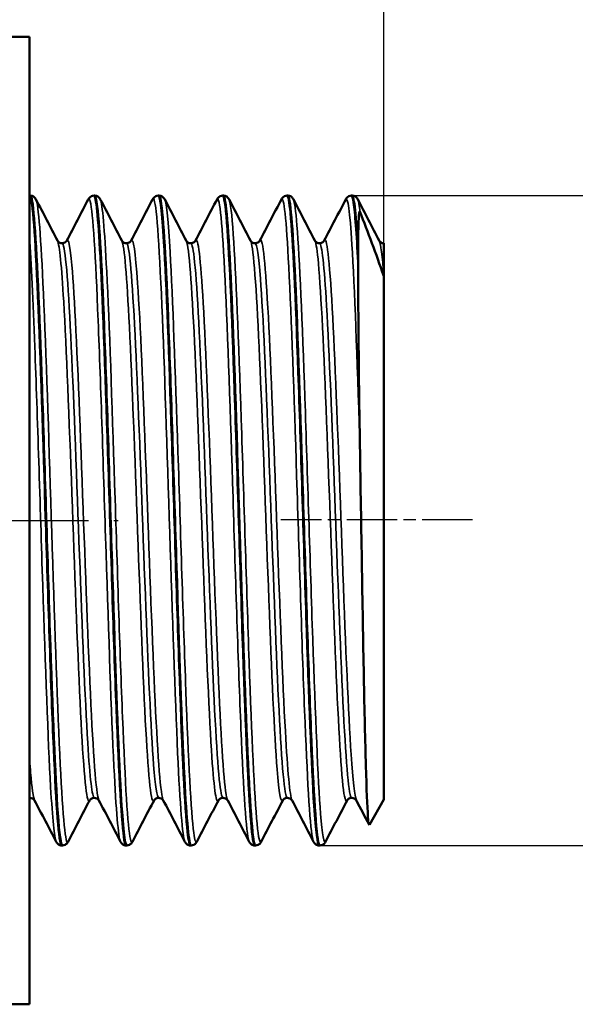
# Model space of a CAD drawing. Header units: millimetres. Extents: x -134 to 549, y -69 to 356.
# Tile 11 of 16: x 64 to 80, y 197 to 225. Entities that reach past the tile are written whole.
import ezdxf

# ---------------------------------------------------------------- set-up
doc = ezdxf.new("R2010")
doc.units = ezdxf.units.MM
doc.linetypes.add('CHAIN', pattern=[0.7087, 0.4724, -0.0591, 0.1181, -0.0591])
for name, color, linetype, lineweight in [('Видимые тонкие (ГОСТ)', 7, 'Continuous', 35), ('Видимый контур (ГОСТ)', 7, 'Continuous', 50), ('Осевая линия (ГОСТ)', 7, 'Continuous', 25), ('Размер (ГОСТ)', 7, 'Continuous', 25)]:
    doc.layers.add(name, color=color, linetype=linetype, lineweight=lineweight)
doc.styles.add('Обычный текст (ГОСТ)', font='GOST Common Italic.ttf')
doc.dimstyles.new('Обычный (ГОСТ)', dxfattribs={"dimtxt": 3.5, "dimasz": 3.5, "dimexe": 1, "dimexo": 0, "dimgap": 0.5, "dimtad": 1, "dimrnd": 1e-08, "dimtxsty": 'Обычный текст (ГОСТ)', "dimblk": 'Filled-1', "dimcen": 0.09, "dimdle": 15, "dimclrd": 256, "dimclre": 256, "dimclrt": 256, "dimazin": 2, "dimtfac": 0.714286, "dimtdec": 3, "dimtmove": 0, "dimatfit": 3, "dimfxl": 1, "dimtolj": 1, "dimlwd": 25, "dimlwe": 25, "dimarcsym": 0})

# ---------------------------------------------------------------- blocks, each defined once
blk = doc.blocks.new('Filled-1')
at = {"color": 0}
for p, q in [((0, 0), (-1, 0.1429)), ((-1, 0.1429), (-1, -0.1429)), ((-1, 0), (0, 0)), ((-1, -0.1429), (0, 0))]:
    blk.add_line(p, q, dxfattribs=at)
at = {"color": 0, "flags": 128}
blk.add_lwpolyline([(-1, -0.1429), (0, 0), (-1, 0.1429), (-1, -0.1429)], dxfattribs=at)
at = {"color": 0}
blk.add_solid([(-1, -0.1429), (0, 0), (-1, 0.1429), (-1, -0.1429)], dxfattribs=at)
blk = doc.blocks.new('*D10')
at = {"layer": 'Defpoints', "color": 0, "linetype": 'Continuous', "transparency": 16777216}
for p in [(74.263, 241.354), (54.263, 224.548), (74.263, 217.81)]:
    blk.add_point(p, dxfattribs=at)
at = {"layer": 'Размер (ГОСТ)', "linetype": 'Continuous', "lineweight": 25, "transparency": 16777216}
for p, q in [((54.263, 224.548), (54.263, 242.354)), ((74.263, 217.81), (74.263, 242.354)), ((57.763, 241.354), (70.763, 241.354))]:
    blk.add_line(p, q, dxfattribs=at)
at = {"layer": 'Размер (ГОСТ)', "linetype": 'Continuous', "lineweight": 25, "transparency": 16777216, "xscale": 3.5, "yscale": 3.5, "zscale": 3.5, "rotation": 180}
blk.add_blockref('Filled-1', (54.263, 241.354), dxfattribs=at)
at = {"layer": 'Размер (ГОСТ)', "linetype": 'Continuous', "lineweight": 25, "transparency": 16777216, "xscale": 3.5, "yscale": 3.5, "zscale": 3.5}
blk.add_blockref('Filled-1', (74.263, 241.354), dxfattribs=at)
at = {"layer": 'Размер (ГОСТ)', "linetype": 'Continuous', "lineweight": 25, "transparency": 16777216, "insert": (61.814, 245.354), "char_height": 3.5, "attachment_point": 1, "style": 'Обычный текст (ГОСТ)'}
blk.add_mtext('\\A1;20', dxfattribs=at)
blk = doc.blocks.new('*D12')
at = {"layer": 'Defpoints', "color": 0, "linetype": 'Continuous', "transparency": 16777216}
for p in [(73.363, 220.068), (72.437, 201.728), (95.282, 201.728)]:
    blk.add_point(p, dxfattribs=at)
at = {"layer": 'Размер (ГОСТ)', "linetype": 'Continuous', "lineweight": 25, "transparency": 16777216}
for p, q in [((73.363, 220.068), (96.282, 220.068)), ((95.282, 216.568), (95.282, 205.228)), ((72.437, 201.728), (96.282, 201.728))]:
    blk.add_line(p, q, dxfattribs=at)
at = {"layer": 'Размер (ГОСТ)', "linetype": 'Continuous', "lineweight": 25, "transparency": 16777216, "xscale": 3.5, "yscale": 3.5, "zscale": 3.5}
for p, rotation in [((95.282, 220.068), 90), ((95.282, 201.728), 270)]:
    blk.add_blockref('Filled-1', p, dxfattribs=dict(at, rotation=rotation))
at = {"layer": 'Размер (ГОСТ)', "linetype": 'Continuous', "lineweight": 25, "transparency": 16777216, "insert": (91.279, 203.455), "char_height": 3.5, "attachment_point": 1, "rotation": 90, "style": 'Обычный текст (ГОСТ)'}
blk.add_mtext('\\A1; \\fGOST Common|b0|i1;\\H3.5000;G 1/2"', dxfattribs=at)

msp = doc.modelspace()

# ---------------------------------------------------------------- linework, layer by layer
at = {"layer": 'Видимые тонкие (ГОСТ)'}
for points, knots in [([(70.4602, 201.8368), (70.4572, 201.8425), (70.4542, 201.8496), (70.4512, 201.8584), (70.3765, 202.0745), (70.3019, 203.2364), (70.2272, 205.0241), (70.1526, 206.8104), (70.0781, 209.2007), (70.0035, 211.5376), (69.9289, 213.8727), (69.8544, 216.1275), (69.7799, 217.6828), (69.7054, 219.2369), (69.6309, 220.0747), (69.5564, 219.9663), (69.555, 219.9643), (69.5536, 219.9618), (69.5522, 219.9591)], [18.9106422, 18.9106422, 18.9106422, 18.9106422, 18.9418702, 18.9418702, 18.9418702, 19.7166854, 19.7166854, 19.7166854, 20.4908769, 20.4908769, 20.4908769, 21.2644691, 21.2644691, 21.2644691, 22.0374864, 22.0374864, 22.0374864, 22.0522348, 22.0522348, 22.0522348, 22.0522348]), ([(72.2763, 201.8386), (72.2658, 201.8576), (72.2553, 201.8949), (72.2448, 201.9507), (72.1706, 202.345), (72.0965, 203.6617), (72.0223, 205.5424), (71.9482, 207.4227), (71.874, 209.8454), (71.7999, 212.1517), (71.7258, 214.4574), (71.6517, 216.6207), (71.5775, 218.0534), (71.5078, 219.4016), (71.438, 220.0864), (71.3683, 219.9583)], [12.6274569, 12.6274569, 12.6274569, 12.6274569, 12.736479, 12.736479, 12.736479, 13.5062002, 13.5062002, 13.5062002, 14.2757234, 14.2757234, 14.2757234, 15.0450545, 15.0450545, 15.0450545, 15.7690495, 15.7690495, 15.7690495, 15.7690495]), ([(73.581, 213.229), (73.5067, 215.4839), (73.4324, 217.4842), (73.3581, 218.684), (73.3002, 219.6194), (73.2423, 220.0598), (73.1844, 219.9553)], [8.1136712, 8.1136712, 8.1136712, 8.1136712, 8.8847016, 8.8847016, 8.8847016, 9.4858642, 9.4858642, 9.4858642, 9.4858642]), ([(65.3514, 201.8382), (65.342, 201.8192), (65.3326, 201.815), (65.3232, 201.8258), (65.249, 201.9113), (65.1748, 202.9349), (65.1005, 204.618), (65.0258, 206.3144), (64.951, 208.6615), (64.8762, 211.0105), (64.8018, 213.3452), (64.7275, 215.6547), (64.6531, 217.308), (64.5832, 218.8631), (64.5133, 219.8205), (64.4434, 219.9587)], [31.3548403, 31.3548403, 31.3548403, 31.3548403, 31.4526124, 31.4526124, 31.4526124, 32.222799, 32.222799, 32.222799, 32.9991322, 32.9991322, 32.9991322, 33.7706981, 33.7706981, 33.7706981, 34.4964329, 34.4964329, 34.4964329, 34.4964329]), ([(66.828, 201.8393), (66.7665, 201.9638), (66.705, 202.7072), (66.6436, 203.9501), (66.5693, 205.4523), (66.4949, 207.6667), (66.4206, 209.9889), (66.3464, 212.3082), (66.2722, 214.7084), (66.198, 216.5355), (66.1238, 218.3607), (66.0497, 219.5932), (65.9756, 219.898), (65.957, 219.9742), (65.9385, 219.9921), (65.92, 219.9545)], [31.4770128, 31.4770128, 31.4770128, 31.4770128, 32.1151733, 32.1151733, 32.1151733, 32.8864222, 32.8864222, 32.8864222, 33.6567533, 33.6567533, 33.6567533, 34.4262596, 34.4262596, 34.4262596, 34.6186054, 34.6186054, 34.6186054, 34.6186054]), ([(67.1675, 201.8415), (67.1482, 201.8024), (67.1289, 201.8234), (67.1096, 201.9076), (67.0351, 202.2324), (66.9606, 203.4938), (66.8861, 205.3456), (66.8116, 207.1947), (66.7372, 209.611), (66.6628, 211.9329), (66.5885, 214.2518), (66.5142, 216.45), (66.4399, 217.927), (66.3797, 219.1222), (66.3196, 219.8343), (66.2595, 219.9561)], [25.071655, 25.071655, 25.071655, 25.071655, 25.2719776, 25.2719776, 25.2719776, 26.0454465, 26.0454465, 26.0454465, 26.8177995, 26.8177995, 26.8177995, 27.589132, 27.589132, 27.589132, 28.2132476, 28.2132476, 28.2132476, 28.2132476]), ([(68.6441, 201.8375), (68.5766, 201.9721), (68.509, 202.8661), (68.4415, 204.3305), (68.3673, 205.9393), (68.2931, 208.2183), (68.2189, 210.5468), (68.1448, 212.8741), (68.0706, 215.2244), (67.9965, 216.9584), (67.9187, 218.7773), (67.8409, 219.8918), (67.7631, 219.9713), (67.7541, 219.9805), (67.7451, 219.9758), (67.7361, 219.9577)], [25.1938275, 25.1938275, 25.1938275, 25.1938275, 25.8947864, 25.8947864, 25.8947864, 26.6648544, 26.6648544, 26.6648544, 27.4345128, 27.4345128, 27.4345128, 28.2418129, 28.2418129, 28.2418129, 28.3354201, 28.3354201, 28.3354201, 28.3354201]), ([(68.9836, 201.8442), (68.9541, 201.7859), (68.9247, 201.8661), (68.8952, 202.0905), (68.8209, 202.6561), (68.7466, 204.1316), (68.6724, 206.1145), (68.5981, 208.0962), (68.5239, 210.5619), (68.4496, 212.8396), (68.3754, 215.116), (68.3012, 217.1786), (68.2271, 218.4657), (68.1766, 219.3416), (68.1261, 219.8516), (68.0756, 219.953)], [18.7884697, 18.7884697, 18.7884697, 18.7884697, 19.0944161, 19.0944161, 19.0944161, 19.8653901, 19.8653901, 19.8653901, 20.6359071, 20.6359071, 20.6359071, 21.4059904, 21.4059904, 21.4059904, 21.9300623, 21.9300623, 21.9300623, 21.9300623]), ([(70.7997, 201.8451), (70.761, 201.7713), (70.7223, 201.9355), (70.6835, 202.3423), (70.6088, 203.127), (70.5341, 204.805), (70.4594, 206.9136), (70.3847, 209.0205), (70.3101, 211.5324), (70.2354, 213.7578), (70.1608, 215.9813), (70.0862, 217.8927), (70.0116, 218.9665), (69.9716, 219.5421), (69.9317, 219.8734), (69.8917, 219.9509)], [12.5052844, 12.5052844, 12.5052844, 12.5052844, 12.9073257, 12.9073257, 12.9073257, 13.6828134, 13.6828134, 13.6828134, 14.4576519, 14.4576519, 14.4576519, 15.2318657, 15.2318657, 15.2318657, 15.646877, 15.646877, 15.646877, 15.646877]), ([(72.6158, 201.8438), (72.5692, 201.7577), (72.5225, 202.0188), (72.4758, 202.6208), (72.4016, 203.5778), (72.3275, 205.3851), (72.2533, 207.5508), (72.1791, 209.716), (72.105, 212.2147), (72.0308, 214.3672), (71.9567, 216.5191), (71.8825, 218.3004), (71.8084, 219.2268), (71.7748, 219.6458), (71.7413, 219.8877), (71.7078, 219.9511)], [6.2220991, 6.2220991, 6.2220991, 6.2220991, 6.7064485, 6.7064485, 6.7064485, 7.4763813, 7.4763813, 7.4763813, 8.2461102, 8.2461102, 8.2461102, 9.0156409, 9.0156409, 9.0156409, 9.3636917, 9.3636917, 9.3636917, 9.3636917]), ([(69.8529, 203.0009), (69.7769, 203.1476), (69.7009, 204.1499), (69.6249, 205.7256), (69.5479, 207.3228), (69.4708, 209.4881), (69.3938, 211.5899), (69.3168, 213.6901), (69.2398, 215.6993), (69.1629, 217.032), (69.0902, 218.2903), (69.0175, 218.9301), (68.9448, 218.7946)], [18.9195791, 18.9195791, 18.9195791, 18.9195791, 19.7083368, 19.7083368, 19.7083368, 20.5078768, 20.5078768, 20.5078768, 21.3068452, 21.3068452, 21.3068452, 22.0611718, 22.0611718, 22.0611718, 22.0611718]), ([(65.0119, 201.8428), (64.9604, 201.9465), (64.9089, 202.4761), (64.8573, 203.3845), (64.783, 204.6944), (64.7087, 206.7764), (64.6344, 209.062), (64.5598, 211.3562), (64.4852, 213.829), (64.4106, 215.8006), (64.3614, 217.1018), (64.3122, 218.1837), (64.263, 218.9105)], [37.7601981, 37.7601981, 37.7601981, 37.7601981, 38.2950411, 38.2950411, 38.2950411, 39.0662762, 39.0662762, 39.0662762, 39.8404094, 39.8404094, 39.8404094, 40.3513147, 40.3513147, 40.3513147, 40.3513147]), ([(65.9588, 203.0035), (65.9458, 202.9773), (65.9329, 202.975), (65.92, 202.9977), (65.8426, 203.1334), (65.7652, 204.1602), (65.6879, 205.7763), (65.6108, 207.3869), (65.5336, 209.561), (65.4565, 211.6633), (65.3796, 213.7595), (65.3027, 215.7568), (65.2258, 217.0742), (65.1675, 218.0742), (65.1091, 218.6704), (65.0507, 218.7889)], [31.3459033, 31.3459033, 31.3459033, 31.3459033, 31.479996, 31.479996, 31.479996, 32.2831352, 32.2831352, 32.2831352, 33.0835575, 33.0835575, 33.0835575, 33.8816946, 33.8816946, 33.8816946, 34.487496, 34.487496, 34.487496, 34.487496]), ([(66.0897, 203.077), (66.028, 203.0839), (65.9664, 203.6252), (65.9047, 204.6226), (65.8271, 205.8772), (65.7495, 207.8359), (65.6719, 209.9198), (65.5946, 211.9967), (65.5173, 214.17), (65.4399, 215.8013), (65.3628, 217.428), (65.2857, 218.4943), (65.2086, 218.6886), (65.1996, 218.7113), (65.1907, 218.722), (65.1817, 218.7212)], [31.4159265, 31.4159265, 31.4159265, 31.4159265, 32.0561044, 32.0561044, 32.0561044, 32.8613944, 32.8613944, 32.8613944, 33.6639811, 33.6639811, 33.6639811, 34.4642995, 34.4642995, 34.4642995, 34.5575192, 34.5575192, 34.5575192, 34.5575192]), ([(66.2207, 203.0061), (66.1993, 203.0449), (66.178, 203.1476), (66.1566, 203.3157), (66.0777, 203.9371), (65.9988, 205.4457), (65.9199, 207.3818), (65.8425, 209.2806), (65.7651, 211.5637), (65.6878, 213.5597), (65.6107, 215.5489), (65.5335, 217.2264), (65.4564, 218.102), (65.4085, 218.6463), (65.3606, 218.8763), (65.3126, 218.7876)], [31.4859497, 31.4859497, 31.4859497, 31.4859497, 31.7075696, 31.7075696, 31.7075696, 32.5265009, 32.5265009, 32.5265009, 33.3296388, 33.3296388, 33.3296388, 34.13006, 34.13006, 34.13006, 34.6275424, 34.6275424, 34.6275424, 34.6275424]), ([(67.7749, 203.0008), (67.6978, 202.8538), (67.6208, 203.5899), (67.5438, 204.996), (67.4664, 206.4081), (67.3891, 208.4768), (67.3117, 210.5941), (67.2345, 212.7076), (67.1572, 214.8412), (67.08, 216.3697), (67.009, 217.7764), (66.9379, 218.6534), (66.8668, 218.7943)], [25.062718, 25.062718, 25.062718, 25.062718, 25.8622206, 25.8622206, 25.8622206, 26.6651508, 26.6651508, 26.6651508, 27.4666847, 27.4666847, 27.4666847, 28.2043107, 28.2043107, 28.2043107, 28.2043107]), ([(67.9058, 203.081), (67.8583, 203.0839), (67.8108, 203.3963), (67.7633, 204.0047), (67.6856, 205.0003), (67.6079, 206.7747), (67.5302, 208.8019), (67.4526, 210.8253), (67.375, 213.0729), (67.2974, 214.8806), (67.22, 216.6852), (67.1426, 218.0271), (67.0651, 218.5112), (67.0427, 218.6515), (67.0202, 218.7192), (66.9978, 218.717)], [25.1327412, 25.1327412, 25.1327412, 25.1327412, 25.6256626, 25.6256626, 25.6256626, 26.432361, 26.432361, 26.432361, 27.2375495, 27.2375495, 27.2375495, 28.0413402, 28.0413402, 28.0413402, 28.2743339, 28.2743339, 28.2743339, 28.2743339]), ([(68.0368, 203.0022), (68.028, 203.0182), (68.0192, 203.0455), (68.0104, 203.0842), (67.9323, 203.4276), (67.8542, 204.6674), (67.7762, 206.4332), (67.6987, 208.1861), (67.6212, 210.4331), (67.5437, 212.5113), (67.4663, 214.5856), (67.3889, 216.4639), (67.3116, 217.5941), (67.2506, 218.4846), (67.1897, 218.9013), (67.1287, 218.7912)], [25.2027644, 25.2027644, 25.2027644, 25.2027644, 25.2940295, 25.2940295, 25.2940295, 26.1043413, 26.1043413, 26.1043413, 26.9087784, 26.9087784, 26.9087784, 27.7117079, 27.7117079, 27.7117079, 28.3443571, 28.3443571, 28.3443571, 28.3443571]), ([(69.591, 203.0029), (69.5253, 202.8837), (69.4596, 203.3839), (69.3939, 204.4171), (69.3169, 205.6278), (69.24, 207.5545), (69.163, 209.6359), (69.0861, 211.7159), (69.0091, 213.9229), (68.9322, 215.6149), (68.8553, 217.3059), (68.7784, 218.4603), (68.7016, 218.7428), (68.6954, 218.7656), (68.6891, 218.7827), (68.6829, 218.7942)], [18.7795327, 18.7795327, 18.7795327, 18.7795327, 19.46129, 19.46129, 19.46129, 20.2602587, 20.2602587, 20.2602587, 21.0586821, 21.0586821, 21.0586821, 21.8565864, 21.8565864, 21.8565864, 21.9211254, 21.9211254, 21.9211254, 21.9211254]), ([(69.7219, 203.0814), (69.6867, 203.0805), (69.6514, 203.2498), (69.6161, 203.5913), (69.5389, 204.3397), (69.4616, 205.9054), (69.3844, 207.8293), (69.3072, 209.7518), (69.23, 212.0063), (69.1528, 213.9326), (69.0756, 215.8576), (68.9985, 217.4293), (68.9213, 218.188), (68.8855, 218.5403), (68.8497, 218.7151), (68.8139, 218.7144)], [18.8495559, 18.8495559, 18.8495559, 18.8495559, 19.215509, 19.215509, 19.215509, 20.0173602, 20.0173602, 20.0173602, 20.8186376, 20.8186376, 20.8186376, 21.6193676, 21.6193676, 21.6193676, 21.9911486, 21.9911486, 21.9911486, 21.9911486]), ([(71.4071, 203.0072), (71.354, 202.9106), (71.301, 203.2062), (71.248, 203.8772), (71.1705, 204.8579), (71.093, 206.6272), (71.0155, 208.6632), (70.9381, 210.6974), (70.8607, 212.9704), (70.7833, 214.8133), (70.7059, 216.6545), (70.6286, 218.0416), (70.5512, 218.567), (70.5338, 218.6852), (70.5164, 218.7594), (70.499, 218.7909)], [12.4963474, 12.4963474, 12.4963474, 12.4963474, 13.0467011, 13.0467011, 13.0467011, 13.8509995, 13.8509995, 13.8509995, 14.6545355, 14.6545355, 14.6545355, 15.4573371, 15.4573371, 15.4573371, 15.6379401, 15.6379401, 15.6379401, 15.6379401]), ([(71.538, 203.0782), (71.5177, 203.0761), (71.4975, 203.1311), (71.4772, 203.2457), (71.3994, 203.6856), (71.3216, 204.9961), (71.2438, 206.7882), (71.1661, 208.5786), (71.0884, 210.825), (71.0107, 212.8615), (70.933, 214.8962), (70.8554, 216.6936), (70.7777, 217.722), (70.7285, 218.3745), (70.6792, 218.7118), (70.63, 218.7153)], [12.5663706, 12.5663706, 12.5663706, 12.5663706, 12.776774, 12.776774, 12.776774, 13.5842006, 13.5842006, 13.5842006, 14.3908323, 14.3908323, 14.3908323, 15.1966978, 15.1966978, 15.1966978, 15.7079633, 15.7079633, 15.7079633, 15.7079633]), ([(71.669, 203.004), (71.6062, 203.1311), (71.5434, 203.8193), (71.4806, 204.9558), (71.403, 206.3596), (71.3254, 208.4282), (71.2479, 210.5507), (71.1704, 212.671), (71.0929, 214.8163), (71.0154, 216.3541), (70.938, 217.8904), (70.8606, 218.7997), (70.7831, 218.8142), (70.7757, 218.8155), (70.7683, 218.8087), (70.7609, 218.794)], [12.6363938, 12.6363938, 12.6363938, 12.6363938, 13.2882022, 13.2882022, 13.2882022, 14.0932908, 14.0932908, 14.0932908, 14.8975888, 14.8975888, 14.8975888, 15.7011244, 15.7011244, 15.7011244, 15.7779865, 15.7779865, 15.7779865, 15.7779865]), ([(73.2232, 203.0091), (73.184, 202.9343), (73.1448, 203.0712), (73.1057, 203.4252), (73.0289, 204.1198), (72.952, 205.641), (72.8752, 207.5474), (72.7984, 209.4532), (72.7216, 211.7191), (72.6448, 213.6876), (72.568, 215.6556), (72.4912, 217.3009), (72.4145, 218.1463), (72.3814, 218.511), (72.3482, 218.7248), (72.3151, 218.787)], [6.2131621, 6.2131621, 6.2131621, 6.2131621, 6.6195994, 6.6195994, 6.6195994, 7.4169749, 7.4169749, 7.4169749, 8.2141145, 8.2141145, 8.2141145, 9.0110247, 9.0110247, 9.0110247, 9.3547548, 9.3547548, 9.3547548, 9.3547548]), ([(73.3541, 203.0738), (73.3485, 203.0734), (73.3429, 203.0776), (73.3374, 203.0863), (73.2603, 203.2072), (73.1832, 204.2021), (73.1061, 205.7805), (73.0291, 207.3583), (72.952, 209.4985), (72.875, 211.5765), (72.798, 213.6538), (72.7209, 215.6415), (72.6439, 216.96), (72.578, 218.0888), (72.512, 218.7143), (72.4461, 218.7207)], [6.2831853, 6.2831853, 6.2831853, 6.2831853, 6.3411623, 6.3411623, 6.3411623, 7.141109, 7.141109, 7.141109, 7.940812, 7.940812, 7.940812, 8.7402779, 8.7402779, 8.7402779, 9.424778, 9.424778, 9.424778, 9.424778]), ([(73.4851, 203.0077), (73.4354, 203.1065), (73.3858, 203.5482), (73.3361, 204.2996), (73.2593, 205.4626), (73.1824, 207.3523), (73.1056, 209.4201), (73.0287, 211.4872), (72.9519, 213.7052), (72.8751, 215.4304), (72.7983, 217.155), (72.7215, 218.3645), (72.6447, 218.708), (72.6221, 218.8089), (72.5996, 218.8348), (72.577, 218.7894)], [6.3532085, 6.3532085, 6.3532085, 6.3532085, 6.868587, 6.868587, 6.868587, 7.6662046, 7.6662046, 7.6662046, 8.4635799, 8.4635799, 8.4635799, 9.2607194, 9.2607194, 9.2607194, 9.4948012, 9.4948012, 9.4948012, 9.4948012]), ([(64.4046, 203.009), (64.3674, 203.0799), (64.3303, 203.3414), (64.2931, 203.7892), (64.2831, 203.9103), (64.273, 204.0442), (64.263, 204.1902)], [37.76913505, 37.76913505, 37.76913505, 37.76913505, 38.15480215, 38.15480215, 38.15480215, 38.25901951, 38.25901951, 38.25901951, 38.25901951])]:
    msp.add_open_spline(points, degree=3, knots=knots, dxfattribs=at)
for points in [[(73.5895, 219.602), (73.5676, 219.7971), (73.5457, 219.9137), (73.5239, 219.9534)], [(74.2592, 217.7967), (74.2165, 218.3696), (74.1739, 218.7039), (74.1312, 218.7869)], [(74.263, 218.7226), (74.2627, 218.7226), (74.2624, 218.7226), (74.2622, 218.7226)], [(64.2736, 203.0734), (64.2701, 203.0733), (64.2665, 203.0749), (64.263, 203.0785)]]:
    msp.add_open_spline(points, degree=3, dxfattribs=at)
at = {"layer": 'Видимый контур (ГОСТ)'}
for p, q in [((54.263, 224.5479), (64.263, 224.5479)), ((64.263, 197.2479), (64.263, 224.5479)), ((64.263, 220.0676), (64.2647, 220.0676)), ((64.2651, 220.0676), (64.2821, 220.0676)), ((66.0812, 220.0676), (66.0982, 220.0676)), ((67.8973, 220.0676), (67.9143, 220.0676)), ((69.7134, 220.0676), (69.7304, 220.0676)), ((71.5295, 220.0676), (71.5465, 220.0676)), ((73.3456, 220.0676), (73.3626, 220.0676)), ((74.2622, 218.7226), (74.263, 218.7226)), ((74.263, 218.7226), (74.263, 218.7226)), ((74.263, 218.7226), (74.263, 217.7885)), ((74.263, 203.0272), (74.263, 217.7885)), ((74.263, 203.0272), (73.852, 202.3154)), ((65.1732, 201.7281), (65.1902, 201.7281)), ((66.9893, 201.7281), (67.0063, 201.7281)), ((68.8054, 201.7281), (68.8224, 201.7281)), ((70.6215, 201.7281), (70.6385, 201.7281)), ((72.4376, 201.7281), (72.4546, 201.7281)), ((54.263, 197.2479), (64.263, 197.2479))]:
    msp.add_line(p, q, dxfattribs=at)
for points, knots in [([(64.2647, 220.0676), (64.3382, 220.0703), (64.4117, 219.1438), (64.4853, 217.5344), (64.5593, 215.9127), (64.6334, 213.6161), (64.7075, 211.2681), (64.7815, 208.9207), (64.8556, 206.5485), (64.9296, 204.7951), (65.0037, 203.0422), (65.0777, 201.9275), (65.1517, 201.7534), (65.1589, 201.7365), (65.166, 201.7285), (65.1732, 201.7291)], [-40.8421082, -40.8421082, -40.8421082, -40.8421082, -40.0791096, -40.0791096, -40.0791096, -39.3102906, -39.3102906, -39.3102906, -38.5416963, -38.5416963, -38.5416963, -37.7733207, -37.7733207, -37.7733207, -37.6991118, -37.6991118, -37.6991118, -37.6991118]), ([(65.1906, 201.7358), (65.1471, 201.7361), (65.1035, 202.0412), (65.06, 202.6418), (64.9855, 203.6706), (64.911, 205.555), (64.8365, 207.778), (64.7624, 209.9881), (64.6883, 212.5075), (64.6142, 214.6518), (64.5399, 216.8029), (64.4656, 218.552), (64.3913, 219.4214), (64.3549, 219.8471), (64.3185, 220.0667), (64.2821, 220.0674)], [31.4145228, 31.4145228, 31.4145228, 31.4145228, 31.8661373, 31.8661373, 31.8661373, 32.6395523, 32.6395523, 32.6395523, 33.408502, 33.408502, 33.408502, 34.1798435, 34.1798435, 34.1798435, 34.5575192, 34.5575192, 34.5575192, 34.5575192]), ([(64.2825, 220.0676), (64.3191, 220.066), (64.3533, 220.052), (64.3983, 220.0214), (64.4123, 220.0058), (64.4317, 219.9801), (64.4381, 219.9692), (64.4434, 219.9591)], [0, 0, 0, 0, 0.020868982, 0.020868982, 0.040378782, 0.040378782, 0.0581412, 0.0581412, 0.0581412, 0.0581412]), ([(65.92, 219.9591), (65.9283, 219.9752), (65.939, 219.9938), (65.9728, 220.0266), (65.988, 220.0386), (66.0283, 220.0588), (66.0541, 220.0664), (66.0808, 220.0676)], [0, 0, 0, 0, 0.02826109, 0.02826109, 0.042952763, 0.042952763, 0.058170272, 0.058170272, 0.058170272, 0.058170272]), ([(66.0808, 220.0647), (66.141, 220.0607), (66.2011, 219.4585), (66.2613, 218.345), (66.3371, 216.9425), (66.4128, 214.7442), (66.4886, 212.3718), (66.5633, 210.0323), (66.638, 207.5518), (66.7127, 205.6145), (66.7874, 203.679), (66.862, 202.3082), (66.9367, 201.8796), (66.9542, 201.7789), (66.9717, 201.7305), (66.9893, 201.7325)], [-34.5589229, -34.5589229, -34.5589229, -34.5589229, -33.9345239, -33.9345239, -33.9345239, -33.1481623, -33.1481623, -33.1481623, -32.372682, -32.372682, -32.372682, -31.5979173, -31.5979173, -31.5979173, -31.4159265, -31.4159265, -31.4159265, -31.4159265]), ([(67.0067, 201.7329), (66.9512, 201.7365), (66.8958, 202.2426), (66.8404, 203.1975), (66.7662, 204.4757), (66.6919, 206.5435), (66.6177, 208.8374), (66.5436, 211.1285), (66.4695, 213.6191), (66.3954, 215.6326), (66.3214, 217.6437), (66.2474, 219.1561), (66.1733, 219.7596), (66.1483, 219.9638), (66.1233, 220.0632), (66.0982, 220.0611)], [25.1313375, 25.1313375, 25.1313375, 25.1313375, 25.7067012, 25.7067012, 25.7067012, 26.4769025, 26.4769025, 26.4769025, 27.2461079, 27.2461079, 27.2461079, 28.0144106, 28.0144106, 28.0144106, 28.2743339, 28.2743339, 28.2743339, 28.2743339]), ([(66.0986, 220.0676), (66.1352, 220.066), (66.1694, 220.052), (66.2144, 220.0214), (66.2284, 220.0058), (66.2478, 219.9801), (66.2542, 219.9692), (66.2595, 219.9591)], [0, 0, 0, 0, 0.020868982, 0.020868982, 0.040378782, 0.040378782, 0.0581412, 0.0581412, 0.0581412, 0.0581412]), ([(67.7361, 219.9591), (67.7444, 219.9752), (67.7551, 219.9938), (67.7889, 220.0266), (67.8041, 220.0386), (67.8444, 220.0588), (67.8702, 220.0664), (67.8969, 220.0676)], [0, 0, 0, 0, 0.02826109, 0.02826109, 0.042952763, 0.042952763, 0.058170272, 0.058170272, 0.058170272, 0.058170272]), ([(67.8969, 220.0618), (67.9491, 220.0589), (68.0013, 219.613), (68.0535, 218.7611), (68.1278, 217.5487), (68.2021, 215.5279), (68.2764, 213.2502), (68.3506, 210.9741), (68.4248, 208.4674), (68.4991, 206.4133), (68.5732, 204.3606), (68.6474, 202.7833), (68.7216, 202.1106), (68.7495, 201.8574), (68.7775, 201.7335), (68.8054, 201.7354)], [-28.2757376, -28.2757376, -28.2757376, -28.2757376, -27.7339579, -27.7339579, -27.7339579, -26.9629675, -26.9629675, -26.9629675, -26.1925214, -26.1925214, -26.1925214, -25.4225958, -25.4225958, -25.4225958, -25.1327412, -25.1327412, -25.1327412, -25.1327412]), ([(68.8228, 201.73), (68.7591, 201.7336), (68.6954, 202.4134), (68.6317, 203.6514), (68.5577, 205.0908), (68.4836, 207.2684), (68.4096, 209.5935), (68.3356, 211.9173), (68.2616, 214.3622), (68.1876, 216.2657), (68.1136, 218.1681), (68.0397, 219.5082), (67.9657, 219.9231), (67.9486, 220.0192), (67.9314, 220.0653), (67.9143, 220.0631)], [18.8481522, 18.8481522, 18.8481522, 18.8481522, 19.5091157, 19.5091157, 19.5091157, 20.2776211, 20.2776211, 20.2776211, 21.0456992, 21.0456992, 21.0456992, 21.813373, 21.813373, 21.813373, 21.9911486, 21.9911486, 21.9911486, 21.9911486]), ([(67.9147, 220.0676), (67.9513, 220.066), (67.9855, 220.052), (68.0305, 220.0214), (68.0445, 220.0058), (68.0639, 219.9801), (68.0703, 219.9692), (68.0756, 219.9591)], [0, 0, 0, 0, 0.020868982, 0.020868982, 0.040378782, 0.040378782, 0.0581412, 0.0581412, 0.0581412, 0.0581412]), ([(69.5522, 219.9591), (69.5605, 219.9752), (69.5712, 219.9938), (69.605, 220.0266), (69.6202, 220.0386), (69.6605, 220.0588), (69.6863, 220.0664), (69.713, 220.0676)], [0, 0, 0, 0, 0.02826109, 0.02826109, 0.042952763, 0.042952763, 0.058170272, 0.058170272, 0.058170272, 0.058170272]), ([(69.713, 220.0595), (69.7528, 220.0604), (69.7925, 219.8074), (69.8323, 219.3033), (69.9094, 218.3252), (69.9865, 216.4109), (70.0637, 214.1199), (70.1384, 211.9017), (70.213, 209.3586), (70.2877, 207.1915), (70.3623, 205.0282), (70.4368, 203.2647), (70.5114, 202.3854), (70.5481, 201.9525), (70.5848, 201.7364), (70.6215, 201.7365)], [-21.9925523, -21.9925523, -21.9925523, -21.9925523, -21.5799572, -21.5799572, -21.5799572, -20.7793944, -20.7793944, -20.7793944, -20.0042496, -20.0042496, -20.0042496, -19.2304885, -19.2304885, -19.2304885, -18.8495559, -18.8495559, -18.8495559, -18.8495559]), ([(70.6389, 201.7281), (70.6384, 201.7281), (70.638, 201.7281), (70.6376, 201.7282), (70.563, 201.7355), (70.4885, 202.6999), (70.414, 204.3565), (70.3396, 206.0119), (70.2651, 208.3391), (70.1907, 210.7006), (70.1163, 213.0602), (70.0419, 215.4268), (69.9675, 217.1526), (69.8931, 218.8772), (69.8188, 219.9423), (69.7445, 220.0568), (69.7398, 220.064), (69.7351, 220.0675), (69.7304, 220.0672)], [12.5649669, 12.5649669, 12.5649669, 12.5649669, 12.569476, 12.569476, 12.569476, 13.3428855, 13.3428855, 13.3428855, 14.115654, 14.115654, 14.115654, 14.887806, 14.887806, 14.887806, 15.6593656, 15.6593656, 15.6593656, 15.7079633, 15.7079633, 15.7079633, 15.7079633]), ([(69.7308, 220.0676), (69.7674, 220.066), (69.8016, 220.052), (69.8466, 220.0214), (69.8606, 220.0058), (69.88, 219.9801), (69.8864, 219.9692), (69.8917, 219.9591)], [0, 0, 0, 0, 0.020868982, 0.020868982, 0.040378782, 0.040378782, 0.0581412, 0.0581412, 0.0581412, 0.0581412]), ([(71.3683, 219.9591), (71.3766, 219.9752), (71.3873, 219.9938), (71.4211, 220.0266), (71.4363, 220.0386), (71.4766, 220.0588), (71.5024, 220.0664), (71.5291, 220.0676)], [0, 0, 0, 0, 0.02826109, 0.02826109, 0.042952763, 0.042952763, 0.058170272, 0.058170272, 0.058170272, 0.058170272]), ([(71.5291, 220.0597), (71.561, 220.0624), (71.5928, 219.9022), (71.6246, 219.576), (71.6986, 218.8182), (71.7725, 217.1732), (71.8464, 215.0863), (71.9211, 212.9803), (71.9957, 210.448), (72.0703, 208.1864), (72.1447, 205.9323), (72.2191, 203.9731), (72.2935, 202.8447), (72.3415, 202.1158), (72.3895, 201.7388), (72.4376, 201.735)], [-15.709367, -15.709367, -15.709367, -15.709367, -15.3790165, -15.3790165, -15.3790165, -14.6115253, -14.6115253, -14.6115253, -13.8369767, -13.8369767, -13.8369767, -13.0650145, -13.0650145, -13.0650145, -12.5663706, -12.5663706, -12.5663706, -12.5663706]), ([(72.455, 201.73), (72.4447, 201.7285), (72.4345, 201.7445), (72.4242, 201.7786), (72.3502, 202.0244), (72.2763, 203.2067), (72.2023, 205.0052), (72.1283, 206.8032), (72.0543, 209.1968), (71.9803, 211.5378), (71.9064, 213.8782), (71.8324, 216.1397), (71.7585, 217.7101), (71.6878, 219.2107), (71.6172, 220.0643), (71.5465, 220.0674)], [6.2817816, 6.2817816, 6.2817816, 6.2817816, 6.388112, 6.388112, 6.388112, 7.1560676, 7.1560676, 7.1560676, 7.9238216, 7.9238216, 7.9238216, 8.6913798, 8.6913798, 8.6913798, 9.424778, 9.424778, 9.424778, 9.424778]), ([(71.5469, 220.0676), (71.5835, 220.066), (71.6177, 220.052), (71.6627, 220.0214), (71.6767, 220.0058), (71.6961, 219.9801), (71.7025, 219.9692), (71.7078, 219.9591)], [0, 0, 0, 0, 0.020868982, 0.020868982, 0.040378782, 0.040378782, 0.0581412, 0.0581412, 0.0581412, 0.0581412]), ([(73.1844, 219.9591), (73.1927, 219.9752), (73.2034, 219.9938), (73.2372, 220.0266), (73.2524, 220.0386), (73.2927, 220.0588), (73.3185, 220.0664), (73.3452, 220.0676)], [0, 0, 0, 0, 0.02826109, 0.02826109, 0.042952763, 0.042952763, 0.058170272, 0.058170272, 0.058170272, 0.058170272]), ([(73.3452, 220.0624), (73.3657, 220.0654), (73.3862, 220.0002), (73.4067, 219.864), (73.4493, 219.5804), (73.492, 218.9995), (73.5346, 218.1765)], [-9.42618167, -9.42618167, -9.42618167, -9.42618167, -9.21362765, -9.21362765, -9.21362765, -8.77095284, -8.77095284, -8.77095284, -8.77095284]), ([(73.363, 220.0676), (73.3996, 220.066), (73.4338, 220.052), (73.4788, 220.0214), (73.4928, 220.0058), (73.5122, 219.9801), (73.5186, 219.9692), (73.5239, 219.9591)], [0, 0, 0, 0, 0.020868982, 0.020868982, 0.040378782, 0.040378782, 0.0581412, 0.0581412, 0.0581412, 0.0581412]), ([(73.535, 218.4842), (73.536, 218.8156), (73.5383, 219.0982), (73.5518, 219.4859), (73.5604, 219.5761), (73.5727, 219.6093), (73.5754, 219.615), (73.5798, 219.6155), (73.5808, 219.6153), (73.5824, 219.614), (73.583, 219.6136), (73.5839, 219.6125), (73.5843, 219.612), (73.585, 219.6111), (73.5853, 219.6106), (73.5859, 219.6095), (73.5863, 219.609), (73.587, 219.6075), (73.5875, 219.6067), (73.5885, 219.6045), (73.589, 219.6032), (73.5895, 219.602)], [-0.096825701, -0.096825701, -0.096825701, -0.096825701, -0.047676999, -0.047676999, -0.009283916, -0.009283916, -0.003326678, -0.003326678, -0.001946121, -0.001946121, -0.001444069, -0.001444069, -0.001185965, -0.001185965, -0.000994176, -0.000994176, -0.000792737, -0.000792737, -0.000502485, -0.000502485, 0, 0, 0, 0]), ([(73.5895, 219.602), (73.6985, 219.326), (73.81, 219.0323), (74.0334, 218.4273), (74.1448, 218.118), (74.2592, 217.7967)], [-0.23330223, -0.23330223, -0.23330223, -0.23330223, -0.1138228, -0.1138228, 0, 0, 0, 0]), ([(65.0507, 218.7949), (65.0528, 218.791), (65.0571, 218.7811), (65.083, 218.7564), (65.096, 218.7462), (65.1326, 218.7289), (65.157, 218.7226), (65.1817, 218.7226)], [0, 0, 0, 0, 0.028072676, 0.028072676, 0.042824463, 0.042824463, 0.058122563, 0.058122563, 0.058122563, 0.058122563]), ([(65.1817, 218.7226), (65.2173, 218.7226), (65.2511, 218.7363), (65.2887, 218.7624), (65.2981, 218.7736), (65.309, 218.7881), (65.3114, 218.7925), (65.3126, 218.7949)], [0, 0, 0, 0, 0.02209726, 0.02209726, 0.041031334, 0.041031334, 0.058097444, 0.058097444, 0.058097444, 0.058097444]), ([(66.8668, 218.7949), (66.8689, 218.791), (66.8732, 218.7811), (66.8991, 218.7564), (66.9121, 218.7462), (66.9487, 218.7289), (66.9731, 218.7226), (66.9978, 218.7226)], [0, 0, 0, 0, 0.028072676, 0.028072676, 0.042824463, 0.042824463, 0.058122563, 0.058122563, 0.058122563, 0.058122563]), ([(66.9978, 218.7226), (67.0334, 218.7226), (67.0672, 218.7363), (67.1048, 218.7624), (67.1142, 218.7736), (67.1251, 218.7881), (67.1275, 218.7925), (67.1287, 218.7949)], [0, 0, 0, 0, 0.02209726, 0.02209726, 0.041031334, 0.041031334, 0.058097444, 0.058097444, 0.058097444, 0.058097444]), ([(68.6829, 218.7949), (68.685, 218.791), (68.6893, 218.7811), (68.7152, 218.7564), (68.7282, 218.7462), (68.7648, 218.7289), (68.7892, 218.7226), (68.8139, 218.7226)], [0, 0, 0, 0, 0.028072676, 0.028072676, 0.042824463, 0.042824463, 0.058122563, 0.058122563, 0.058122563, 0.058122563]), ([(68.8139, 218.7226), (68.8495, 218.7226), (68.8833, 218.7363), (68.9209, 218.7624), (68.9303, 218.7736), (68.9412, 218.7881), (68.9436, 218.7925), (68.9448, 218.7949)], [0, 0, 0, 0, 0.02209726, 0.02209726, 0.041031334, 0.041031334, 0.058097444, 0.058097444, 0.058097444, 0.058097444]), ([(70.499, 218.7949), (70.5011, 218.791), (70.5054, 218.7811), (70.5313, 218.7564), (70.5443, 218.7462), (70.5809, 218.7289), (70.6053, 218.7226), (70.63, 218.7226)], [0, 0, 0, 0, 0.028072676, 0.028072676, 0.042824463, 0.042824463, 0.058122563, 0.058122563, 0.058122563, 0.058122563]), ([(70.63, 218.7226), (70.6656, 218.7226), (70.6994, 218.7363), (70.737, 218.7624), (70.7464, 218.7736), (70.7573, 218.7881), (70.7597, 218.7925), (70.7609, 218.7949)], [0, 0, 0, 0, 0.02209726, 0.02209726, 0.041031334, 0.041031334, 0.058097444, 0.058097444, 0.058097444, 0.058097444]), ([(72.3151, 218.7949), (72.3172, 218.791), (72.3215, 218.7811), (72.3474, 218.7564), (72.3604, 218.7462), (72.397, 218.7289), (72.4214, 218.7226), (72.4461, 218.7226)], [0, 0, 0, 0, 0.028072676, 0.028072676, 0.042824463, 0.042824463, 0.058122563, 0.058122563, 0.058122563, 0.058122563]), ([(72.4461, 218.7226), (72.4817, 218.7226), (72.5155, 218.7363), (72.5531, 218.7624), (72.5625, 218.7736), (72.5734, 218.7881), (72.5758, 218.7925), (72.577, 218.7949)], [0, 0, 0, 0, 0.02209726, 0.02209726, 0.041031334, 0.041031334, 0.058097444, 0.058097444, 0.058097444, 0.058097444]), ([(74.1312, 218.7949), (74.1333, 218.791), (74.1376, 218.7811), (74.1635, 218.7564), (74.1765, 218.7462), (74.2131, 218.7289), (74.2375, 218.7226), (74.2622, 218.7226)], [0, 0, 0, 0, 0.028072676, 0.028072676, 0.042824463, 0.042824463, 0.058122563, 0.058122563, 0.058122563, 0.058122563]), ([(73.581, 213.229), (73.5651, 214.1871), (73.5546, 215.1032), (73.5391, 216.7948), (73.5346, 217.5551), (73.5346, 218.1765)], [-0.60149136, -0.60149136, -0.60149136, -0.60149136, -0.30596214, -0.30596214, 0, 0, 0, 0]), ([(74.2592, 217.7967), (74.2595, 217.7957), (74.2599, 217.7946), (74.2607, 217.7927), (74.2611, 217.7918), (74.2619, 217.7902), (74.2623, 217.7895), (74.2628, 217.7888), (74.2629, 217.7886), (74.263, 217.7885)], [-0.4364539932, -0.4364539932, -0.4364539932, -0.4364539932, -0.4331513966, -0.4331513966, -0.4304710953, -0.4304710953, -0.4283879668, -0.4283879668, -0.4278405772, -0.4278405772, -0.4278405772, -0.4278405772]), ([(73.852, 202.3154), (73.8384, 202.2918), (73.8249, 202.3721), (73.7915, 202.8237), (73.7721, 203.3096), (73.7332, 204.6619), (73.7141, 205.5183), (73.6757, 207.4938), (73.6568, 208.5956), (73.6187, 210.9027), (73.5999, 212.0863), (73.581, 213.229)], [-1.6232479, -1.6232479, -1.6232479, -1.6232479, -1.3905359, -1.3905359, -1.047524, -1.047524, -0.7012952, -0.7012952, -0.3520854, -0.3520854, 0, 0, 0, 0]), ([(64.4046, 203.0008), (64.4025, 203.0048), (64.3981, 203.0147), (64.3723, 203.0394), (64.3593, 203.0496), (64.3227, 203.0669), (64.2983, 203.0732), (64.2736, 203.0732)], [0, 0, 0, 0, 0.028072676, 0.028072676, 0.042824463, 0.042824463, 0.058122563, 0.058122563, 0.058122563, 0.058122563]), ([(66.0897, 203.0732), (66.0541, 203.0732), (66.0203, 203.0594), (65.9827, 203.0334), (65.9733, 203.0221), (65.9624, 203.0076), (65.96, 203.0032), (65.9588, 203.0008)], [0, 0, 0, 0, 0.02209726, 0.02209726, 0.041031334, 0.041031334, 0.058097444, 0.058097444, 0.058097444, 0.058097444]), ([(66.2207, 203.0008), (66.2186, 203.0048), (66.2142, 203.0147), (66.1884, 203.0394), (66.1754, 203.0496), (66.1388, 203.0669), (66.1144, 203.0732), (66.0897, 203.0732)], [0, 0, 0, 0, 0.028072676, 0.028072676, 0.042824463, 0.042824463, 0.058122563, 0.058122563, 0.058122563, 0.058122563]), ([(67.9058, 203.0732), (67.8702, 203.0732), (67.8364, 203.0594), (67.7988, 203.0334), (67.7894, 203.0221), (67.7785, 203.0076), (67.7761, 203.0032), (67.7749, 203.0008)], [0, 0, 0, 0, 0.02209726, 0.02209726, 0.041031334, 0.041031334, 0.058097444, 0.058097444, 0.058097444, 0.058097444]), ([(68.0368, 203.0008), (68.0347, 203.0048), (68.0303, 203.0147), (68.0045, 203.0394), (67.9915, 203.0496), (67.9549, 203.0669), (67.9305, 203.0732), (67.9058, 203.0732)], [0, 0, 0, 0, 0.028072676, 0.028072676, 0.042824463, 0.042824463, 0.058122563, 0.058122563, 0.058122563, 0.058122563]), ([(69.7219, 203.0732), (69.6863, 203.0732), (69.6525, 203.0594), (69.6149, 203.0334), (69.6055, 203.0221), (69.5946, 203.0076), (69.5922, 203.0032), (69.591, 203.0008)], [0, 0, 0, 0, 0.02209726, 0.02209726, 0.041031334, 0.041031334, 0.058097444, 0.058097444, 0.058097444, 0.058097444]), ([(69.8529, 203.0008), (69.8508, 203.0048), (69.8464, 203.0147), (69.8206, 203.0394), (69.8076, 203.0496), (69.771, 203.0669), (69.7466, 203.0732), (69.7219, 203.0732)], [0, 0, 0, 0, 0.028072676, 0.028072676, 0.042824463, 0.042824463, 0.058122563, 0.058122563, 0.058122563, 0.058122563]), ([(71.538, 203.0732), (71.5024, 203.0732), (71.4686, 203.0594), (71.431, 203.0334), (71.4216, 203.0221), (71.4107, 203.0076), (71.4083, 203.0032), (71.4071, 203.0008)], [0, 0, 0, 0, 0.02209726, 0.02209726, 0.041031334, 0.041031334, 0.058097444, 0.058097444, 0.058097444, 0.058097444]), ([(71.669, 203.0008), (71.6669, 203.0048), (71.6625, 203.0147), (71.6367, 203.0394), (71.6237, 203.0496), (71.5871, 203.0669), (71.5627, 203.0732), (71.538, 203.0732)], [0, 0, 0, 0, 0.028072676, 0.028072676, 0.042824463, 0.042824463, 0.058122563, 0.058122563, 0.058122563, 0.058122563]), ([(73.3541, 203.0732), (73.3185, 203.0732), (73.2847, 203.0594), (73.2471, 203.0334), (73.2377, 203.0221), (73.2268, 203.0076), (73.2244, 203.0032), (73.2232, 203.0008)], [0, 0, 0, 0, 0.02209726, 0.02209726, 0.041031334, 0.041031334, 0.058097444, 0.058097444, 0.058097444, 0.058097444]), ([(73.4851, 203.0008), (73.483, 203.0048), (73.4786, 203.0147), (73.4528, 203.0394), (73.4398, 203.0496), (73.4032, 203.0669), (73.3788, 203.0732), (73.3541, 203.0732)], [0, 0, 0, 0, 0.028072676, 0.028072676, 0.042824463, 0.042824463, 0.058122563, 0.058122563, 0.058122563, 0.058122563]), ([(65.1728, 201.7281), (65.1362, 201.7298), (65.102, 201.7438), (65.057, 201.7743), (65.043, 201.79), (65.0235, 201.8157), (65.0172, 201.8266), (65.0119, 201.8366)], [0, 0, 0, 0, 0.020868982, 0.020868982, 0.040378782, 0.040378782, 0.0581412, 0.0581412, 0.0581412, 0.0581412]), ([(65.3514, 201.8366), (65.3431, 201.8206), (65.3324, 201.802), (65.2986, 201.7692), (65.2834, 201.7571), (65.2431, 201.7369), (65.2173, 201.7293), (65.1906, 201.7281)], [0, 0, 0, 0, 0.02826109, 0.02826109, 0.042952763, 0.042952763, 0.058170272, 0.058170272, 0.058170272, 0.058170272]), ([(66.9889, 201.7281), (66.9523, 201.7298), (66.9181, 201.7438), (66.8731, 201.7743), (66.8591, 201.79), (66.8396, 201.8157), (66.8333, 201.8266), (66.828, 201.8366)], [0, 0, 0, 0, 0.020868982, 0.020868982, 0.040378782, 0.040378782, 0.0581412, 0.0581412, 0.0581412, 0.0581412]), ([(67.1675, 201.8366), (67.1592, 201.8206), (67.1485, 201.802), (67.1147, 201.7692), (67.0995, 201.7571), (67.0592, 201.7369), (67.0334, 201.7293), (67.0067, 201.7281)], [0, 0, 0, 0, 0.02826109, 0.02826109, 0.042952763, 0.042952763, 0.058170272, 0.058170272, 0.058170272, 0.058170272]), ([(68.805, 201.7281), (68.7684, 201.7298), (68.7342, 201.7438), (68.6892, 201.7743), (68.6752, 201.79), (68.6557, 201.8157), (68.6494, 201.8266), (68.6441, 201.8366)], [0, 0, 0, 0, 0.020868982, 0.020868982, 0.040378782, 0.040378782, 0.0581412, 0.0581412, 0.0581412, 0.0581412]), ([(68.9836, 201.8366), (68.9753, 201.8206), (68.9646, 201.802), (68.9308, 201.7692), (68.9156, 201.7571), (68.8753, 201.7369), (68.8495, 201.7293), (68.8228, 201.7281)], [0, 0, 0, 0, 0.02826109, 0.02826109, 0.042952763, 0.042952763, 0.058170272, 0.058170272, 0.058170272, 0.058170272]), ([(70.6211, 201.7281), (70.5845, 201.7298), (70.5503, 201.7438), (70.5053, 201.7743), (70.4913, 201.79), (70.4718, 201.8157), (70.4655, 201.8266), (70.4602, 201.8366)], [0, 0, 0, 0, 0.020868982, 0.020868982, 0.040378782, 0.040378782, 0.0581412, 0.0581412, 0.0581412, 0.0581412]), ([(70.7997, 201.8366), (70.7914, 201.8206), (70.7807, 201.802), (70.7469, 201.7692), (70.7317, 201.7571), (70.6914, 201.7369), (70.6656, 201.7293), (70.6389, 201.7281)], [0, 0, 0, 0, 0.02826109, 0.02826109, 0.042952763, 0.042952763, 0.058170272, 0.058170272, 0.058170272, 0.058170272]), ([(72.4372, 201.7281), (72.4006, 201.7298), (72.3664, 201.7438), (72.3214, 201.7743), (72.3074, 201.79), (72.2879, 201.8157), (72.2816, 201.8266), (72.2763, 201.8366)], [0, 0, 0, 0, 0.020868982, 0.020868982, 0.040378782, 0.040378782, 0.0581412, 0.0581412, 0.0581412, 0.0581412]), ([(72.6158, 201.8366), (72.6075, 201.8206), (72.5968, 201.802), (72.563, 201.7692), (72.5478, 201.7571), (72.5075, 201.7369), (72.4817, 201.7293), (72.455, 201.7281)], [0, 0, 0, 0, 0.02826109, 0.02826109, 0.042952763, 0.042952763, 0.058170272, 0.058170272, 0.058170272, 0.058170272])]:
    msp.add_open_spline(points, degree=3, knots=knots, dxfattribs=at)
for points in [[(73.535, 218.4842), (73.4775, 219.5083), (73.4201, 220.0573), (73.3626, 220.0637)], [(64.4434, 219.9591), (64.6458, 219.571), (64.8482, 219.183), (65.0507, 218.7949)], [(65.3126, 218.7949), (65.5151, 219.183), (65.7176, 219.571), (65.92, 219.9591)], [(66.2595, 219.9591), (66.4619, 219.571), (66.6643, 219.183), (66.8668, 218.7949)], [(67.1287, 218.7949), (67.3312, 219.183), (67.5337, 219.571), (67.7361, 219.9591)], [(68.0756, 219.9591), (68.278, 219.571), (68.4804, 219.183), (68.6829, 218.7949)], [(68.9448, 218.7949), (69.1473, 219.183), (69.3498, 219.571), (69.5522, 219.9591)], [(69.8917, 219.9591), (70.0941, 219.571), (70.2965, 219.183), (70.499, 218.7949)], [(70.7609, 218.7949), (70.9634, 219.183), (71.1659, 219.571), (71.3683, 219.9591)], [(71.7078, 219.9591), (71.9102, 219.571), (72.1126, 219.183), (72.3151, 218.7949)], [(72.577, 218.7949), (72.7795, 219.183), (72.982, 219.571), (73.1844, 219.9591)], [(73.5239, 219.9591), (73.7263, 219.571), (73.9287, 219.183), (74.1312, 218.7949)], [(73.5346, 218.1765), (73.5348, 218.2825), (73.5349, 218.3853), (73.535, 218.4842)], [(64.2736, 203.0732), (64.2701, 203.0732), (64.2665, 203.0731), (64.263, 203.0728)], [(65.0119, 201.8366), (64.8095, 202.2247), (64.6071, 202.6128), (64.4046, 203.0008)], [(65.9588, 203.0008), (65.7563, 202.6128), (65.5538, 202.2247), (65.3514, 201.8366)], [(66.828, 201.8366), (66.6256, 202.2247), (66.4232, 202.6128), (66.2207, 203.0008)], [(67.7749, 203.0008), (67.5724, 202.6128), (67.3699, 202.2247), (67.1675, 201.8366)], [(68.6441, 201.8366), (68.4417, 202.2247), (68.2393, 202.6128), (68.0368, 203.0008)], [(69.591, 203.0008), (69.3885, 202.6128), (69.186, 202.2247), (68.9836, 201.8366)], [(70.4602, 201.8366), (70.2578, 202.2247), (70.0554, 202.6128), (69.8529, 203.0008)], [(71.4071, 203.0008), (71.2046, 202.6128), (71.0021, 202.2247), (70.7997, 201.8366)], [(72.2763, 201.8366), (72.0739, 202.2247), (71.8715, 202.6128), (71.669, 203.0008)], [(73.2232, 203.0008), (73.0207, 202.6128), (72.8182, 202.2247), (72.6158, 201.8366)], [(73.8422, 202.3163), (73.7232, 202.5445), (73.6041, 202.7727), (73.4851, 203.0008)]]:
    msp.add_open_spline(points, degree=3, dxfattribs=at)
at = {"layer": 'Осевая линия (ГОСТ)', "linetype": 'CHAIN', "ltscale": 11.993792}
msp.add_line((51.763, 210.8979), (66.763, 210.8979), dxfattribs=at)
at = {"layer": 'Осевая линия (ГОСТ)', "linetype": 'CHAIN', "ltscale": 3.005826}
msp.add_line((76.763, 210.9188), (71.352, 210.9188), dxfattribs=at)

# ---------------------------------------------------------------- dimensions: what is measured, and where the dimension line sits
at = {"layer": 'Размер (ГОСТ)', "linetype": 'Continuous', "lineweight": 25}
dim = msp.add_linear_dim(base=(74.263, 241.3544), p1=(54.263, 224.5479), p2=(74.263, 217.8096), angle=180, dimstyle='Обычный (ГОСТ)', override={"dimgap": 0.5, "dimdec": 2, "dimtol": 0, "dimlim": 0, "dimtp": 0, "dimtm": 0, "dimtdec": 3, "dimtofl": 0, "dimatfit": 1}, dxfattribs=at)
dim.commit()
dim.dimension.update_dxf_attribs({"geometry": '*D10', "text_midpoint": (64.263, 241.3544), "dimtype": 160})
dim = msp.add_linear_dim(base=(95.2821, 201.7281), p1=(73.363, 220.0676), p2=(72.4372, 201.7281), angle=90, text=' \\fGOST Common|b0|i1;\\H3.5000;G 1/2"', dimstyle='Обычный (ГОСТ)', override={"dimgap": 0.5, "dimdec": 2, "dimtol": 0, "dimlim": 0, "dimtp": 0, "dimtm": 0, "dimtdec": 3, "dimtofl": 0, "dimatfit": 1}, dxfattribs=at)
dim.commit()
dim.dimension.update_dxf_attribs({"geometry": '*D12', "text_midpoint": (95.2821, 210.8979), "dimtype": 160})

doc.saveas('drawing.dxf')
